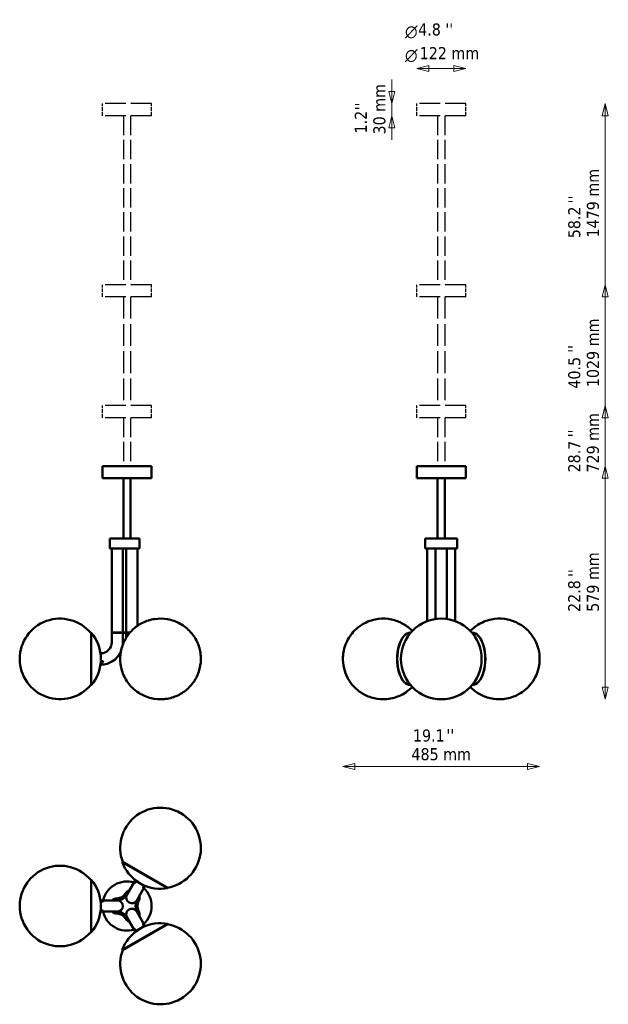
# Model space of a CAD drawing. Header units: millimetres. Extents: x 422 to 1883, y 259 to 2704.
import ezdxf

# ---------------------------------------------------------------- set-up
doc = ezdxf.new("R2010")
doc.units = ezdxf.units.MM
doc.header["$LTSCALE"] = 10
doc.linetypes.add('DASHED_SPACE', pattern=[0.2067, 0.1654, -0.0413])
for name, color, linetype, lineweight in [('Symbol (ISO)', 7, 'Continuous', 25), ('Widoczne (ISO)', 7, 'Continuous', 50), ('Wymiar (ISO)', 7, 'Continuous', 25)]:
    doc.layers.add(name, color=color, linetype=linetype, lineweight=lineweight)
doc.styles.add('Styl tekstu27', font='AIGDT___.TTF')
doc.styles.add('Tekst notatki (ISO)', font='tahoma.ttf')

msp = doc.modelspace()

# ---------------------------------------------------------------- linework, layer by layer
at = {"layer": 'Widoczne (ISO)', "linetype": 'DASHED_SPACE', "lineweight": 25, "ltscale": 30.904234}
for p, q in [((749.5, 2495.2), (627.5, 2495.2)), ((1529.5, 2495.2), (1407.5, 2495.2)), ((749.5, 2465.2), (627.5, 2465.2)), ((1529.5, 2465.2), (1407.5, 2465.2)), ((749.5, 2045.2), (627.5, 2045.2)), ((1529.5, 2045.2), (1407.5, 2045.2)), ((749.5, 2015.2), (627.5, 2015.2)), ((1529.5, 2015.2), (1407.5, 2015.2)), ((749.5, 1745.2), (627.5, 1745.2)), ((1529.5, 1745.2), (1407.5, 1745.2)), ((749.5, 1715.2), (627.5, 1715.2)), ((1529.5, 1715.2), (1407.5, 1715.2))]:
    msp.add_line(p, q, dxfattribs=at)
at = {"layer": 'Widoczne (ISO)', "linetype": 'DASHED_SPACE', "lineweight": 25, "ltscale": 5.71399}
for p, q in [((627.5, 2465.2), (627.5, 2495.2)), ((749.5, 2465.2), (749.5, 2495.2)), ((1407.5, 2465.2), (1407.5, 2495.2)), ((1529.5, 2465.2), (1529.5, 2495.2)), ((627.5, 2015.2), (627.5, 2045.2)), ((749.5, 2015.2), (749.5, 2045.2)), ((1407.5, 2015.2), (1407.5, 2045.2)), ((1529.5, 2015.2), (1529.5, 2045.2)), ((627.5, 1715.2), (627.5, 1745.2)), ((749.5, 1715.2), (749.5, 1745.2)), ((1407.5, 1715.2), (1407.5, 1745.2)), ((1529.5, 1715.2), (1529.5, 1745.2))]:
    msp.add_line(p, q, dxfattribs=at)
at = {"layer": 'Widoczne (ISO)', "linetype": 'DASHED_SPACE', "lineweight": 25, "ltscale": 29.027576}
for p, q in [((679.5, 2465.2), (679.5, 2045.2)), ((697.5, 2465.2), (697.5, 2045.2)), ((1459.5, 2465.2), (1459.5, 2045.2)), ((1477.5, 2465.2), (1477.5, 2045.2)), ((679.5, 1715.2), (679.5, 1595.2)), ((697.5, 1715.2), (697.5, 1595.2)), ((1459.5, 1715.2), (1459.5, 1595.2)), ((1477.5, 1715.2), (1477.5, 1595.2))]:
    msp.add_line(p, q, dxfattribs=at)
at = {"layer": 'Widoczne (ISO)', "linetype": 'DASHED_SPACE', "lineweight": 25, "ltscale": 32.656025}
for p, q in [((679.5, 2015.2), (679.5, 1745.2)), ((697.5, 2015.2), (697.5, 1745.2)), ((1459.5, 2015.2), (1459.5, 1745.2)), ((1477.5, 2015.2), (1477.5, 1745.2))]:
    msp.add_line(p, q, dxfattribs=at)
at = {"layer": 'Widoczne (ISO)'}
for p, q in [((749.5, 1595.2), (627.5, 1595.2)), ((627.5, 1565.2), (627.5, 1595.2)), ((749.5, 1565.2), (749.5, 1595.2)), ((1529.5, 1595.2), (1407.5, 1595.2)), ((1407.5, 1565.2), (1407.5, 1595.2)), ((1529.5, 1565.2), (1529.5, 1595.2)), ((749.5, 1565.2), (627.5, 1565.2)), ((679.5, 1415.2), (679.5, 1565.2)), ((697.5, 1415.2), (697.5, 1565.2)), ((1529.5, 1565.2), (1407.5, 1565.2)), ((1459.5, 1415.2), (1459.5, 1565.2)), ((1477.5, 1415.2), (1477.5, 1565.2)), ((663.9, 1415.2), (645.5, 1415.2)), ((645.5, 1390.2), (645.5, 1415.2)), ((663.9, 1415.2), (684.4, 1415.2)), ((719.5, 1415.2), (684.4, 1415.2)), ((719.5, 1390.2), (719.5, 1415.2)), ((1437.7, 1415.2), (1428.7, 1415.2)), ((1428.7, 1390.2), (1428.7, 1415.2)), ((1437.7, 1415.2), (1449.5, 1415.2)), ((1487.5, 1415.2), (1449.5, 1415.2)), ((1487.5, 1415.2), (1499.3, 1415.2)), ((1508.3, 1415.2), (1499.3, 1415.2)), ((1508.3, 1390.2), (1508.3, 1415.2)), ((663.9, 1390.2), (645.5, 1390.2)), ((650.5, 1182.2), (650.5, 1390.2)), ((663.9, 1390.2), (684.4, 1390.2)), ((678.5, 1182.2), (678.5, 1390.2)), ((719.5, 1390.2), (684.4, 1390.2)), ((686.5, 1182.2), (686.5, 1390.2)), ((714.5, 1198.4), (714.5, 1390.2)), ((1437.7, 1390.2), (1428.7, 1390.2)), ((1433.7, 1210.1), (1433.7, 1390.2)), ((1437.7, 1390.2), (1449.5, 1390.2)), ((1487.5, 1390.2), (1449.5, 1390.2)), ((1454.5, 1215.3), (1454.5, 1390.2)), ((1482.5, 1215.3), (1482.5, 1390.2)), ((1487.5, 1390.2), (1499.3, 1390.2)), ((1508.3, 1390.2), (1499.3, 1390.2)), ((1503.3, 1210.1), (1503.3, 1390.2)), ((599.2, 1180.5), (599.9, 1181.2)), ((599.2, 1051.8), (599.2, 1180.5)), ((599.9, 1051.2), (599.9, 1181.2)), ((650.5, 1182.2), (664.3, 1182.2)), ((664.3, 1182.2), (650.5, 1182.2)), ((650.5, 1182.2), (650.5, 1180.7)), ((664.3, 1182.2), (650.5, 1182.2)), ((650.5, 1182.2), (650.5, 1180.7)), ((664.3, 1182.2), (650.5, 1182.2)), ((650.5, 1182.2), (650.5, 1180.7)), ((650.5, 1180.7), (664.3, 1180.7)), ((650.5, 1180.7), (664.3, 1180.7)), ((650.5, 1180.7), (664.3, 1180.7)), ((650.5, 1180.7), (664.3, 1180.7)), ((650.5, 1157.2), (650.5, 1180.7)), ((664.3, 1182.2), (688.5, 1182.2)), ((664.3, 1182.2), (664.3, 1180.7)), ((664.3, 1182.2), (664.3, 1180.7)), ((688.5, 1180.7), (664.3, 1180.7)), ((678.5, 1157.2), (678.5, 1180.7)), ((686.5, 1168.8), (686.5, 1180.7)), ((688.5, 1182.2), (696.4, 1182.2)), ((696.4, 1182.2), (688.5, 1182.2)), ((688.5, 1182.2), (688.5, 1180.7)), ((696.4, 1182.2), (688.5, 1182.2)), ((688.5, 1182.2), (688.5, 1180.7)), ((696.4, 1182.2), (688.5, 1182.2)), ((688.5, 1180.7), (695.1, 1180.7)), ((688.5, 1180.7), (695.1, 1180.7)), ((688.5, 1180.7), (695.1, 1180.7)), ((688.5, 1180.7), (695.1, 1180.7)), ((1375.5, 1172.4), (1376, 1173)), ((1561.5, 1172.4), (1560.9, 1173)), ((623.5, 1130.2), (623.5, 1102.2)), ((422.2, 1116.3), (422.2, 1116.1)), ((627, 1110.5), (627, 1108.8)), ((628.2, 1110.4), (628.2, 1108.9)), ((599.2, 1051.8), (599.9, 1051.2)), ((1375.5, 1059.9), (1376, 1059.4)), ((1561.5, 1059.9), (1560.9, 1059.4)), ((821.8, 733.2), (821.6, 733.4)), ((677.5, 612.2), (676.5, 611.8)), ((676.5, 611.8), (789.1, 546.8)), ((677.5, 612.2), (788.9, 547.8)), ((599.2, 567), (599.9, 567.6)), ((599.2, 438.3), (599.2, 567)), ((599.9, 437.6), (599.9, 567.6)), ((708.9, 565.9), (688.4, 530.4)), ((733.1, 551.9), (708.9, 565.9)), ((712.6, 516.4), (733.1, 551.9)), ((788.9, 547.8), (789.1, 546.8)), ((623.5, 516.6), (623.5, 488.6)), ((664.5, 516.6), (623.5, 516.6)), ((422.2, 502.7), (422.2, 502.5)), ((623.5, 488.6), (664.5, 488.6)), ((688.4, 474.8), (708.9, 439.3)), ((733.1, 453.3), (712.6, 488.8)), ((789.1, 458.4), (676.5, 393.4)), ((788.9, 457.4), (677.5, 393.1)), ((708.9, 439.3), (733.1, 453.3)), ((788.9, 457.4), (789.1, 458.4)), ((599.2, 438.3), (599.9, 437.6)), ((677.5, 393.1), (676.5, 393.4)), ((821.6, 271.9), (821.8, 272))]:
    msp.add_line(p, q, dxfattribs=at)
msp.add_circle((1468.5, 1116.2), 100.1, dxfattribs=at)
for centre, radius, start, end in [((522.2, 1116.3), 100, 39.6373, 180), ((522.6, 1116.2), 101, 2.8376, 40.0581), ((623.5, 1157.2), 27, 281.7536, 0), ((623.5, 1157.2), 55, 354.7809, 0), ((623.5, 1157.2), 55, 270, 334.2913), ((623.5, 1157.2), 27, 270, 275.3128), ((522.2, 1116.1), 100, 180, 320.3627), ((522.6, 1116.2), 101, 319.9419, 357.1624), ((771.6, 646.8), 100, 60, 200.3627), ((771.8, 646.6), 100, 279.6373, 60), ((771.5, 646.3), 101, 199.9419, 237.1624), ((522.2, 502.7), 100, 39.6373, 180), ((522.6, 502.6), 101, 2.8376, 40.0581), ((688.5, 502.6), 61, 73.2681, 166.7319), ((700.5, 523.4), 19, 107.4631, 148.1887), ((771.5, 646.3), 101, 242.8376, 280.0581), ((688.5, 502.6), 61, 313.2681, 46.7319), ((664.5, 502.6), 19, 91.8113, 132.5369), ((663.1, 546.6), 25, 271.8113, 328.1887), ((663.2, 546.6), 30, 272.2408, 326.8493), ((664.5, 502.6), 14, 270, 90), ((700.5, 523.4), 14, 150, 330), ((739.3, 502.7), 30, 153.0273, 207.7497), ((739.3, 502.6), 25, 151.8113, 208.1887), ((700.5, 523.4), 19, 331.8113, 12.5369), ((522.2, 502.5), 100, 180, 320.3627), ((522.6, 502.6), 101, 319.9419, 357.1624), ((700.5, 481.8), 14, 30, 210), ((700.5, 481.8), 19, 347.4631, 28.1887), ((688.5, 502.6), 61, 193.2681, 286.7319), ((664.5, 502.6), 19, 227.4631, 268.1887), ((663.1, 458.7), 25, 31.8113, 88.1887), ((663.1, 458.7), 30, 32.2913, 87.7087), ((700.5, 481.8), 19, 211.8113, 252.5369), ((771.5, 359), 101, 122.8376, 160.0581), ((771.5, 359), 101, 79.9419, 117.1624), ((771.8, 358.6), 100, 300, 80.3627), ((771.6, 358.5), 100, 159.6373, 300)]:
    msp.add_arc(centre, radius, start, end, dxfattribs=at)
for centre, major_axis, start_param, end_param in [((1391.8, 1116.2), (0, 65), 6.266016, 9.441947), ((1545.2, 1116.2), (0, -65), 6.266016, 9.441947), ((1391.1, 1116.2), (0, -64.4), 3.648474, 5.776304), ((1545.8, 1116.2), (0, 64.4), 3.648474, 5.776304)]:
    msp.add_ellipse(centre, major_axis=major_axis, ratio=0.5, start_param=start_param, end_param=end_param, dxfattribs=at)
for points, knots in [([(717.9, 1031.8), (726.9, 1026), (737.2, 1021.5), (758.6, 1016.4), (769.6, 1015.5), (791, 1017.4), (801.4, 1020), (820.7, 1028.2), (829.5, 1033.8), (845.1, 1047.3), (851.7, 1055.2), (862.5, 1072.6), (866.4, 1082.2), (871.4, 1102.2), (872.3, 1112.7), (870.8, 1133.9), (868.4, 1144.5), (859.9, 1164.7), (854.1, 1174.2), (839.2, 1190.9), (830.4, 1198.1), (810.8, 1208.9), (800.3, 1212.8), (778.7, 1216.6), (767.7, 1216.8), (746.6, 1213.7), (736.4, 1210.4), (717.7, 1201.2), (709.3, 1195.1), (694.5, 1180.8), (688.4, 1172.5), (678.6, 1154.5), (675.2, 1144.7), (671.4, 1124.3), (671.1, 1113.7), (673.8, 1092.6), (676.9, 1082.1), (686.6, 1062.4), (693.1, 1053.1), (706.3, 1040.1), (711.8, 1035.7), (717.9, 1031.8)], [0, 0, 0, 0, 0.298724, 0.298724, 0.579715, 0.579715, 0.857363, 0.857363, 1.145513, 1.145513, 1.455662, 1.455662, 1.793997, 1.793997, 2.156374, 2.156374, 2.525275, 2.525275, 2.877316, 2.877316, 3.199112, 3.199112, 3.493511, 3.493511, 3.772778, 3.772778, 4.051377, 4.051377, 4.342854, 4.342854, 4.65801, 4.65801, 5.001529, 5.001529, 5.366809, 5.366809, 5.734256, 5.734256, 6.081176, 6.081176, 6.283185, 6.283185, 6.283185, 6.283185]), ([(1396.4, 1046.7), (1389.5, 1039.5), (1380, 1031.7), (1357.6, 1021.1), (1346, 1017.7), (1323.1, 1015.5), (1312.1, 1016.3), (1291.7, 1021), (1282.3, 1024.9), (1265.2, 1034.7), (1258.1, 1040.8), (1245.1, 1054.2), (1240.3, 1061.5), (1231.6, 1077.3), (1229, 1085.2), (1224.7, 1102.7), (1224, 1111.6), (1225, 1131.5), (1226.6, 1142.5), (1235.2, 1161.8), (1238, 1167.1), (1248, 1181.7), (1256.8, 1192), (1280.4, 1206.7), (1291.8, 1211.7), (1315.2, 1216.4), (1326.5, 1216.9), (1347.8, 1214.1), (1357.8, 1211), (1376, 1202.6), (1383.9, 1197.1), (1392.4, 1189.7), (1394.5, 1187.7), (1396.4, 1185.7)], [0.02627, 0.02627, 0.02627, 0.02627, 0.272217, 0.272217, 0.457689, 0.457689, 0.618747, 0.618747, 0.784967, 0.784967, 0.981703, 0.981703, 1.242896, 1.242896, 1.62029, 1.62029, 2.167524, 2.167524, 2.803463, 2.803463, 3.017208, 3.017208, 3.343378, 3.343378, 3.546081, 3.546081, 3.710882, 3.710882, 3.872884, 3.872884, 4.057117, 4.057117, 4.124652, 4.124652, 4.124652, 4.124652]), ([(1540.5, 1185.7), (1545.5, 1190.8), (1551.7, 1196.2), (1568.6, 1206.7), (1579.9, 1211.7), (1603.3, 1216.4), (1614.6, 1216.9), (1635.9, 1214.1), (1645.9, 1211), (1664.1, 1202.6), (1672, 1197.1), (1686.3, 1184.7), (1691.8, 1177.7), (1701.9, 1162.5), (1705.1, 1154.8), (1710.8, 1137.8), (1712.1, 1129.3), (1713, 1110.4), (1712.2, 1100.2), (1706.9, 1082.4), (1704.8, 1076.8), (1698.3, 1064.1), (1693.8, 1056.8), (1686.7, 1049)], [3.167863, 3.167863, 3.167863, 3.167863, 3.343378, 3.343378, 3.546081, 3.546081, 3.710882, 3.710882, 3.872884, 3.872884, 4.057117, 4.057117, 4.293686, 4.293686, 4.628298, 4.628298, 5.120271, 5.120271, 5.755785, 5.755785, 6.012613, 6.012613, 6.283185, 6.283185, 6.283185, 6.283185]), ([(629, 1130.7), (629, 1130.7), (629, 1130.7), (628.9, 1130.7), (628.9, 1130.7), (628.7, 1130.6), (628.6, 1130.6), (628.3, 1130.6), (628.2, 1130.5), (628, 1130.5), (627.9, 1130.5), (627.7, 1130.4), (627.7, 1130.4), (627.6, 1130.4), (627.6, 1130.4), (627.5, 1130.4), (627.5, 1130.4), (627.5, 1130.4), (627.5, 1130.4), (627.4, 1130.4), (627.4, 1130.4), (627.3, 1130.4), (627.3, 1130.4), (627, 1130.3), (626.9, 1130.3), (626.5, 1130.3), (626.4, 1130.3), (626.2, 1130.3), (626.1, 1130.3), (626, 1130.3), (626, 1130.3), (626, 1130.3)], [-0.7125456, -0.7125456, -0.7125456, -0.7125456, -0.6770202, -0.6770202, -0.6232984, -0.6232984, -0.5725305, -0.5725305, -0.5279027, -0.5279027, -0.4981779, -0.4981779, -0.4838385, -0.4838385, -0.4774596, -0.4774596, -0.4727479, -0.4727479, -0.4678081, -0.4678081, -0.4603062, -0.4603062, -0.440699, -0.440699, -0.386503, -0.386503, -0.331604, -0.331604, -0.2725067, -0.2725067, -0.2366169, -0.2366169, -0.2366169, -0.2366169]), ([(627.4, 1110.6), (627.5, 1110.6), (627.6, 1110.6), (627.8, 1110.5), (627.9, 1110.5), (628.2, 1110.4), (628.3, 1110.4), (628.6, 1110.2), (628.8, 1110), (628.9, 1109.8), (628.9, 1109.7), (629, 1109.6), (629, 1109.5), (629, 1109.4), (629, 1109.3), (629, 1109.2), (629, 1109.2), (629, 1109), (629, 1108.9), (628.8, 1108.6), (628.7, 1108.5), (628.5, 1108.3), (628.3, 1108.2), (628, 1108), (627.8, 1108), (627.4, 1108), (627.2, 1108), (626.8, 1108.1), (626.7, 1108.1), (626.4, 1108.3), (626.3, 1108.4), (626.2, 1108.6), (626.1, 1108.7), (626.1, 1108.9), (626, 1109), (626, 1109.1), (626, 1109.1), (626, 1109.2), (626, 1109.3), (626, 1109.4), (626.1, 1109.5), (626.2, 1109.8), (626.3, 1109.9), (626.5, 1110.2), (626.7, 1110.3), (627, 1110.5), (627.2, 1110.5), (627.4, 1110.6)], [-0.9455734, -0.9455734, -0.9455734, -0.9455734, -0.9144358, -0.9144358, -0.8818819, -0.8818819, -0.8302212, -0.8302212, -0.770447, -0.770447, -0.7395319, -0.7395319, -0.7197388, -0.7197388, -0.701903, -0.701903, -0.6799663, -0.6799663, -0.6409132, -0.6409132, -0.5843326, -0.5843326, -0.5254232, -0.5254232, -0.4660914, -0.4660914, -0.4099522, -0.4099522, -0.3570256, -0.3570256, -0.3078398, -0.3078398, -0.2668868, -0.2668868, -0.2445733, -0.2445733, -0.2268079, -0.2268079, -0.2074608, -0.2074608, -0.1778958, -0.1778958, -0.1189026, -0.1189026, -0.0601451, -0.0601451, 0, 0, 0, 0]), ([(626.1, 1109.6), (626.1, 1109.5), (626.1, 1109.5), (626.2, 1109.3), (626.3, 1109.2), (626.5, 1109), (626.7, 1108.9), (627, 1108.8), (627.2, 1108.7), (627.6, 1108.7), (627.8, 1108.7), (628.2, 1108.9), (628.3, 1108.9), (628.6, 1109.1), (628.7, 1109.2), (628.9, 1109.4), (628.9, 1109.5), (629, 1109.6)], [-0.3981052, -0.3981052, -0.3981052, -0.3981052, -0.385643, -0.385643, -0.3326413, -0.3326413, -0.2736387, -0.2736387, -0.2139843, -0.2139843, -0.1567955, -0.1567955, -0.1025409, -0.1025409, -0.0511488, -0.0511488, -0.0137108, -0.0137108, -0.0137108, -0.0137108]), ([(1686.7, 1049), (1679.5, 1041.1), (1669.5, 1032.4), (1645.7, 1021.1), (1634.1, 1017.7), (1611.3, 1015.5), (1600.3, 1016.3), (1579.8, 1021), (1570.4, 1024.9), (1553.4, 1034.7), (1546.2, 1040.8), (1540.6, 1046.6), (1540.6, 1046.6), (1540.5, 1046.7)], [0, 0, 0, 0, 0.2722172, 0.2722172, 0.4576887, 0.4576887, 0.6187472, 0.6187472, 0.7849673, 0.7849673, 0.9817033, 0.9817033, 0.9830591, 0.9830591, 0.9830591, 0.9830591]), ([(709.3, 561), (709.2, 560.9), (709.1, 560.8), (709, 560.6), (708.9, 560.5), (708.7, 560.3), (708.6, 560.3), (708.4, 560.1), (708.2, 560.1), (708, 560.1), (708, 560.1), (707.9, 560.1), (707.9, 560.2), (707.9, 560.2), (707.8, 560.2), (707.8, 560.2), (707.8, 560.2), (707.8, 560.3), (707.7, 560.3), (707.7, 560.4), (707.7, 560.5), (707.6, 560.7), (707.6, 560.8), (707.7, 561.1), (707.7, 561.3), (707.9, 561.7), (708, 561.8), (708.2, 562.2), (708.3, 562.3), (708.5, 562.5), (708.6, 562.6), (708.8, 562.8), (708.9, 562.8), (709.1, 562.9), (709.2, 562.9), (709.2, 562.8), (709.3, 562.8), (709.3, 562.8), (709.3, 562.8), (709.3, 562.8), (709.4, 562.8), (709.4, 562.7), (709.4, 562.7), (709.5, 562.6), (709.5, 562.5), (709.6, 562.3), (709.6, 562.2), (709.6, 561.9), (709.5, 561.7), (709.4, 561.3), (709.4, 561.2), (709.3, 561)], [-0.9455498, -0.9455498, -0.9455498, -0.9455498, -0.9105321, -0.9105321, -0.8736587, -0.8736587, -0.8222641, -0.8222641, -0.7622037, -0.7622037, -0.7297149, -0.7297149, -0.7146881, -0.7146881, -0.7035636, -0.7035636, -0.6919991, -0.6919991, -0.6748653, -0.6748653, -0.6339516, -0.6339516, -0.5812657, -0.5812657, -0.522692, -0.522692, -0.4632783, -0.4632783, -0.407985, -0.407985, -0.356744, -0.356744, -0.2967781, -0.2967781, -0.2657619, -0.2657619, -0.2506619, -0.2506619, -0.2395883, -0.2395883, -0.2281651, -0.2281651, -0.2113954, -0.2113954, -0.1719401, -0.1719401, -0.1189001, -0.1189001, -0.0598593, -0.0598593, 0, 0, 0, 0]), ([(709.6, 561.8), (709.5, 561.7), (709.4, 561.6), (709.2, 561.3), (709.1, 561.1), (708.9, 560.8), (708.9, 560.6), (708.8, 560.5), (708.8, 560.5), (708.8, 560.4)], [-0.2559628, -0.2559628, -0.2559628, -0.2559628, -0.2087075, -0.2087075, -0.1515602, -0.1515602, -0.0983046, -0.0983046, -0.0925135, -0.0925135, -0.0925135, -0.0925135]), ([(730.1, 549.2), (730.1, 549.1), (730, 549), (729.9, 548.8), (729.8, 548.8), (729.6, 548.5), (729.5, 548.4), (729.3, 548.2), (729.2, 548.2), (729, 548.1), (728.9, 548.1), (728.8, 548.1), (728.8, 548.1), (728.7, 548.1), (728.7, 548.1), (728.6, 548.2), (728.6, 548.2), (728.5, 548.3), (728.5, 548.3), (728.4, 548.5), (728.4, 548.6), (728.4, 549), (728.4, 549.1), (728.5, 549.5), (728.6, 549.6), (728.8, 550), (728.9, 550.1), (729.2, 550.4), (729.3, 550.5), (729.5, 550.6), (729.7, 550.7), (729.9, 550.8), (730, 550.8), (730.1, 550.8), (730.1, 550.8), (730.2, 550.7), (730.2, 550.7), (730.3, 550.7), (730.3, 550.7), (730.4, 550.6), (730.4, 550.6), (730.4, 550.4), (730.5, 550.3), (730.4, 550), (730.4, 549.9), (730.3, 549.5), (730.2, 549.4), (730.1, 549.2)], [-0.9455734, -0.9455734, -0.9455734, -0.9455734, -0.9144358, -0.9144358, -0.8818819, -0.8818819, -0.8302212, -0.8302212, -0.770447, -0.770447, -0.7395319, -0.7395319, -0.7197388, -0.7197388, -0.701903, -0.701903, -0.6799663, -0.6799663, -0.6409132, -0.6409132, -0.5843326, -0.5843326, -0.5254232, -0.5254232, -0.4660914, -0.4660914, -0.4099522, -0.4099522, -0.3570256, -0.3570256, -0.3078398, -0.3078398, -0.2668868, -0.2668868, -0.2445733, -0.2445733, -0.2268079, -0.2268079, -0.2074608, -0.2074608, -0.1778958, -0.1778958, -0.1189026, -0.1189026, -0.0601451, -0.0601451, 0, 0, 0, 0]), ([(728.4, 549.1), (728.5, 549.2), (728.6, 549.3), (728.8, 549.6), (728.9, 549.7), (729.1, 550.1), (729.2, 550.2), (729.2, 550.4), (729.2, 550.4), (729.2, 550.4)], [-0.7620107, -0.7620107, -0.7620107, -0.7620107, -0.7182591, -0.7182591, -0.658894, -0.658894, -0.6031737, -0.6031737, -0.5985329, -0.5985329, -0.5985329, -0.5985329]), ([(627.4, 515.4), (627.5, 515.4), (627.6, 515.4), (627.8, 515.4), (627.9, 515.3), (628.2, 515.3), (628.3, 515.2), (628.6, 515.1), (628.8, 515.1), (628.9, 514.9), (628.9, 514.9), (629, 514.8), (629, 514.8), (629, 514.7), (629, 514.7), (629, 514.6), (629, 514.6), (629, 514.5), (629, 514.4), (628.8, 514.2), (628.7, 514.2), (628.5, 514), (628.3, 513.9), (628, 513.9), (627.8, 513.8), (627.4, 513.9), (627.2, 513.9), (626.8, 514), (626.7, 514), (626.4, 514.2), (626.3, 514.2), (626.2, 514.4), (626.1, 514.4), (626.1, 514.6), (626, 514.6), (626, 514.7), (626, 514.7), (626, 514.8), (626, 514.8), (626, 514.9), (626.1, 514.9), (626.2, 515), (626.3, 515.1), (626.5, 515.2), (626.7, 515.3), (627, 515.4), (627.2, 515.4), (627.4, 515.4)], [-0.9455734, -0.9455734, -0.9455734, -0.9455734, -0.9144358, -0.9144358, -0.8818819, -0.8818819, -0.8302212, -0.8302212, -0.770447, -0.770447, -0.7395319, -0.7395319, -0.7197388, -0.7197388, -0.701903, -0.701903, -0.6799663, -0.6799663, -0.6409132, -0.6409132, -0.5843326, -0.5843326, -0.5254232, -0.5254232, -0.4660914, -0.4660914, -0.4099522, -0.4099522, -0.3570256, -0.3570256, -0.3078398, -0.3078398, -0.2668868, -0.2668868, -0.2445733, -0.2445733, -0.2268079, -0.2268079, -0.2074608, -0.2074608, -0.1778958, -0.1778958, -0.1189026, -0.1189026, -0.0601451, -0.0601451, 0, 0, 0, 0]), ([(628.3, 514), (628.2, 514), (628, 514), (627.7, 514.1), (627.5, 514.1), (627.1, 514.1), (627, 514), (626.8, 514), (626.8, 514), (626.8, 514)], [-0.7620107, -0.7620107, -0.7620107, -0.7620107, -0.7182591, -0.7182591, -0.658894, -0.658894, -0.6031737, -0.6031737, -0.5985329, -0.5985329, -0.5985329, -0.5985329]), ([(627.6, 491.4), (627.7, 491.4), (627.9, 491.4), (628.1, 491.4), (628.2, 491.4), (628.4, 491.3), (628.6, 491.2), (628.8, 491.1), (628.9, 491), (629, 490.8), (629, 490.8), (629, 490.7), (629, 490.6), (629, 490.6), (629, 490.6), (629, 490.5), (629, 490.5), (629, 490.5), (629, 490.5), (628.9, 490.4), (628.9, 490.3), (628.7, 490.2), (628.6, 490.1), (628.3, 490), (628.1, 490), (627.7, 489.9), (627.5, 489.9), (627.1, 489.9), (627, 489.9), (626.6, 490), (626.5, 490), (626.3, 490.1), (626.2, 490.2), (626.1, 490.3), (626, 490.4), (626, 490.5), (626, 490.5), (626, 490.5), (626, 490.6), (626, 490.6), (626, 490.6), (626, 490.7), (626, 490.7), (626.1, 490.8), (626.1, 490.9), (626.3, 491), (626.4, 491.1), (626.7, 491.2), (626.9, 491.3), (627.2, 491.4), (627.4, 491.4), (627.6, 491.4)], [-0.9455498, -0.9455498, -0.9455498, -0.9455498, -0.9105321, -0.9105321, -0.8736587, -0.8736587, -0.8222641, -0.8222641, -0.7622037, -0.7622037, -0.7297149, -0.7297149, -0.7146881, -0.7146881, -0.7035636, -0.7035636, -0.6919991, -0.6919991, -0.6748653, -0.6748653, -0.6339516, -0.6339516, -0.5812657, -0.5812657, -0.522692, -0.522692, -0.4632783, -0.4632783, -0.407985, -0.407985, -0.356744, -0.356744, -0.2967781, -0.2967781, -0.2657619, -0.2657619, -0.2506619, -0.2506619, -0.2395883, -0.2395883, -0.2281651, -0.2281651, -0.2113954, -0.2113954, -0.1719401, -0.1719401, -0.1189001, -0.1189001, -0.0598593, -0.0598593, 0, 0, 0, 0]), ([(626.8, 491.3), (626.9, 491.2), (627, 491.2), (627.4, 491.2), (627.6, 491.2), (627.9, 491.2), (628.1, 491.3), (628.3, 491.3), (628.3, 491.3), (628.3, 491.3)], [-0.2559628, -0.2559628, -0.2559628, -0.2559628, -0.2087075, -0.2087075, -0.1515602, -0.1515602, -0.0983046, -0.0983046, -0.0925135, -0.0925135, -0.0925135, -0.0925135]), ([(708, 443.3), (708, 443.4), (707.9, 443.5), (707.8, 443.7), (707.8, 443.8), (707.7, 444.1), (707.7, 444.2), (707.6, 444.5), (707.6, 444.7), (707.7, 444.9), (707.7, 444.9), (707.8, 445), (707.8, 445), (707.8, 445.1), (707.8, 445.1), (707.9, 445.1), (707.9, 445.1), (708, 445.2), (708.1, 445.2), (708.3, 445.2), (708.4, 445.1), (708.7, 444.9), (708.8, 444.8), (709.1, 444.6), (709.2, 444.4), (709.4, 444.1), (709.4, 443.9), (709.5, 443.6), (709.6, 443.4), (709.6, 443.1), (709.6, 443), (709.5, 442.8), (709.5, 442.7), (709.4, 442.6), (709.4, 442.5), (709.3, 442.5), (709.3, 442.5), (709.3, 442.4), (709.2, 442.4), (709.2, 442.4), (709.1, 442.4), (709, 442.4), (708.8, 442.5), (708.6, 442.6), (708.5, 442.7), (708.2, 443), (708.1, 443.2), (708, 443.3)], [-0.9455734, -0.9455734, -0.9455734, -0.9455734, -0.9144358, -0.9144358, -0.8818819, -0.8818819, -0.8302212, -0.8302212, -0.770447, -0.770447, -0.7395319, -0.7395319, -0.7197388, -0.7197388, -0.701903, -0.701903, -0.6799663, -0.6799663, -0.6409132, -0.6409132, -0.5843326, -0.5843326, -0.5254232, -0.5254232, -0.4660914, -0.4660914, -0.4099522, -0.4099522, -0.3570256, -0.3570256, -0.3078398, -0.3078398, -0.2668868, -0.2668868, -0.2445733, -0.2445733, -0.2268079, -0.2268079, -0.2074608, -0.2074608, -0.1778958, -0.1778958, -0.1189026, -0.1189026, -0.0601451, -0.0601451, 0, 0, 0, 0]), ([(708.8, 444.8), (708.9, 444.7), (708.9, 444.6), (709, 444.3), (709.1, 444.1), (709.3, 443.8), (709.4, 443.6), (709.5, 443.5), (709.5, 443.5), (709.6, 443.5)], [-0.7620107, -0.7620107, -0.7620107, -0.7620107, -0.7182591, -0.7182591, -0.658894, -0.658894, -0.6031737, -0.6031737, -0.5985329, -0.5985329, -0.5985329, -0.5985329]), ([(728.7, 455.5), (728.6, 455.6), (728.6, 455.7), (728.5, 455.9), (728.5, 456), (728.4, 456.3), (728.4, 456.4), (728.4, 456.7), (728.4, 456.8), (728.5, 457), (728.6, 457), (728.6, 457.1), (728.6, 457.1), (728.7, 457.1), (728.7, 457.1), (728.7, 457.1), (728.8, 457.1), (728.8, 457.2), (728.8, 457.2), (729, 457.2), (729, 457.1), (729.2, 457.1), (729.3, 457), (729.6, 456.8), (729.7, 456.6), (730, 456.3), (730.1, 456.2), (730.2, 455.8), (730.3, 455.7), (730.4, 455.4), (730.4, 455.2), (730.5, 455), (730.5, 454.8), (730.4, 454.7), (730.4, 454.6), (730.3, 454.6), (730.3, 454.6), (730.2, 454.6), (730.2, 454.5), (730.2, 454.5), (730.2, 454.5), (730.1, 454.5), (730.1, 454.5), (730, 454.5), (729.9, 454.5), (729.7, 454.6), (729.6, 454.6), (729.3, 454.8), (729.2, 454.9), (728.9, 455.2), (728.8, 455.3), (728.7, 455.5)], [-0.9455498, -0.9455498, -0.9455498, -0.9455498, -0.9105321, -0.9105321, -0.8736587, -0.8736587, -0.8222641, -0.8222641, -0.7622037, -0.7622037, -0.7297149, -0.7297149, -0.7146881, -0.7146881, -0.7035636, -0.7035636, -0.6919991, -0.6919991, -0.6748653, -0.6748653, -0.6339516, -0.6339516, -0.5812657, -0.5812657, -0.522692, -0.522692, -0.4632783, -0.4632783, -0.407985, -0.407985, -0.356744, -0.356744, -0.2967781, -0.2967781, -0.2657619, -0.2657619, -0.2506619, -0.2506619, -0.2395883, -0.2395883, -0.2281651, -0.2281651, -0.2113954, -0.2113954, -0.1719401, -0.1719401, -0.1189001, -0.1189001, -0.0598593, -0.0598593, 0, 0, 0, 0]), ([(729.2, 454.8), (729.2, 455), (729.2, 455.1), (729, 455.4), (728.9, 455.6), (728.7, 455.9), (728.6, 456), (728.5, 456.1), (728.4, 456.1), (728.4, 456.1)], [-0.2559628, -0.2559628, -0.2559628, -0.2559628, -0.2087075, -0.2087075, -0.1515602, -0.1515602, -0.0983046, -0.0983046, -0.0925135, -0.0925135, -0.0925135, -0.0925135])]:
    msp.add_open_spline(points, degree=3, knots=knots, dxfattribs=at)
at = {"layer": 'Wymiar (ISO)', "lineweight": 18}
for p, q in [((1437.5, 2590.2), (1407.5, 2582.7)), ((1437.5, 2582.7), (1407.5, 2582.7)), ((1407.5, 2582.7), (1437.5, 2575.2)), ((1437.5, 2575.2), (1437.5, 2590.2)), ((1437.5, 2582.7), (1499.5, 2582.7)), ((1529.5, 2582.7), (1499.5, 2590.2)), ((1499.5, 2590.2), (1499.5, 2575.2)), ((1499.5, 2582.7), (1529.5, 2582.7)), ((1499.5, 2575.2), (1529.5, 2582.7)), ((1345.6, 2525.2), (1345.6, 2555.2)), ((1338.1, 2525.2), (1345.6, 2495.2)), ((1353.1, 2525.2), (1338.1, 2525.2)), ((1345.6, 2525.2), (1345.6, 2495.2)), ((1345.6, 2495.2), (1353.1, 2525.2)), ((1345.6, 2465.2), (1345.6, 2495.2)), ((1875.5, 2495.2), (1868, 2465.2)), ((1875.5, 2465.2), (1875.5, 2495.2)), ((1883, 2465.2), (1875.5, 2495.2)), ((1345.6, 2465.2), (1338.1, 2435.2)), ((1345.6, 2435.2), (1345.6, 2465.2)), ((1353.1, 2435.2), (1345.6, 2465.2)), ((1868, 2465.2), (1883, 2465.2)), ((1875.5, 1046.1), (1875.5, 2465.2)), ((1338.1, 2435.2), (1353.1, 2435.2)), ((1345.6, 2435.2), (1345.6, 2405.2)), ((1875.5, 2045.2), (1868, 2015.2)), ((1875.5, 2015.2), (1875.5, 2045.2)), ((1883, 2015.2), (1875.5, 2045.2)), ((1868, 2015.2), (1883, 2015.2)), ((1875.5, 1046.1), (1875.5, 2015.2)), ((1875.5, 1745.2), (1868, 1715.2)), ((1875.5, 1715.2), (1875.5, 1745.2)), ((1883, 1715.2), (1875.5, 1745.2)), ((1868, 1715.2), (1883, 1715.2)), ((1875.5, 1046.1), (1875.5, 1715.2)), ((1875.5, 1595.2), (1868, 1565.2)), ((1875.5, 1565.2), (1875.5, 1595.2)), ((1883, 1565.2), (1875.5, 1595.2)), ((1868, 1565.2), (1883, 1565.2)), ((1875.5, 1046.1), (1875.5, 1565.2)), ((1868, 1046.1), (1875.5, 1016.1)), ((1883, 1046.1), (1868, 1046.1)), ((1868, 1046.1), (1875.5, 1016.1)), ((1883, 1046.1), (1868, 1046.1)), ((1868, 1046.1), (1875.5, 1016.1)), ((1883, 1046.1), (1868, 1046.1)), ((1868, 1046.1), (1875.5, 1016.1)), ((1883, 1046.1), (1868, 1046.1)), ((1875.5, 1046.1), (1875.5, 1016.1)), ((1875.5, 1016.1), (1883, 1046.1)), ((1875.5, 1046.1), (1875.5, 1016.1)), ((1875.5, 1016.1), (1883, 1046.1)), ((1875.5, 1046.1), (1875.5, 1016.1)), ((1875.5, 1016.1), (1883, 1046.1)), ((1875.5, 1046.1), (1875.5, 1016.1)), ((1875.5, 1016.1), (1883, 1046.1)), ((1254.3, 856.4), (1224.3, 848.9)), ((1254.3, 841.4), (1254.3, 856.4)), ((1712.6, 848.9), (1682.6, 856.4)), ((1682.6, 856.4), (1682.6, 841.4)), ((1254.3, 848.9), (1224.3, 848.9)), ((1224.3, 848.9), (1254.3, 841.4)), ((1682.6, 848.9), (1254.3, 848.9)), ((1682.6, 848.9), (1712.6, 848.9)), ((1682.6, 841.4), (1712.6, 848.9))]:
    msp.add_line(p, q, dxfattribs=at)
at = {"layer": 'Wymiar (ISO)', "lineweight": 18, "flags": 128}
for points in [[(1437.5, 2590.2), (1407.5, 2582.7), (1437.5, 2575.2), (1437.5, 2590.2)], [(1499.5, 2575.2), (1529.5, 2582.7), (1499.5, 2590.2), (1499.5, 2575.2)], [(1338.1, 2525.2), (1345.6, 2495.2), (1353.1, 2525.2), (1338.1, 2525.2)], [(1883, 2465.2), (1875.5, 2495.2), (1868, 2465.2), (1883, 2465.2)], [(1353.1, 2435.2), (1345.6, 2465.2), (1338.1, 2435.2), (1353.1, 2435.2)], [(1883, 2015.2), (1875.5, 2045.2), (1868, 2015.2), (1883, 2015.2)], [(1883, 1715.2), (1875.5, 1745.2), (1868, 1715.2), (1883, 1715.2)], [(1883, 1565.2), (1875.5, 1595.2), (1868, 1565.2), (1883, 1565.2)], [(1868, 1046.1), (1875.5, 1016.1), (1883, 1046.1), (1868, 1046.1)], [(1868, 1046.1), (1875.5, 1016.1), (1883, 1046.1), (1868, 1046.1)], [(1868, 1046.1), (1875.5, 1016.1), (1883, 1046.1), (1868, 1046.1)], [(1868, 1046.1), (1875.5, 1016.1), (1883, 1046.1), (1868, 1046.1)], [(1254.3, 856.4), (1224.3, 848.9), (1254.3, 841.4), (1254.3, 856.4)], [(1682.6, 841.4), (1712.6, 848.9), (1682.6, 856.4), (1682.6, 841.4)]]:
    msp.add_lwpolyline(points, dxfattribs=at)
at = {"layer": 'Wymiar (ISO)'}
for points in [[(1437.5, 2590.2), (1407.5, 2582.7), (1437.5, 2575.2), (1437.5, 2590.2)], [(1499.5, 2575.2), (1529.5, 2582.7), (1499.5, 2590.2), (1499.5, 2575.2)], [(1338.1, 2525.2), (1345.6, 2495.2), (1353.1, 2525.2), (1338.1, 2525.2)], [(1883, 2465.2), (1875.5, 2495.2), (1868, 2465.2), (1883, 2465.2)], [(1353.1, 2435.2), (1345.6, 2465.2), (1338.1, 2435.2), (1353.1, 2435.2)], [(1883, 2015.2), (1875.5, 2045.2), (1868, 2015.2), (1883, 2015.2)], [(1883, 1715.2), (1875.5, 1745.2), (1868, 1715.2), (1883, 1715.2)], [(1883, 1565.2), (1875.5, 1595.2), (1868, 1565.2), (1883, 1565.2)], [(1868, 1046.1), (1875.5, 1016.1), (1883, 1046.1), (1868, 1046.1)], [(1868, 1046.1), (1875.5, 1016.1), (1883, 1046.1), (1868, 1046.1)], [(1868, 1046.1), (1875.5, 1016.1), (1883, 1046.1), (1868, 1046.1)], [(1868, 1046.1), (1875.5, 1016.1), (1883, 1046.1), (1868, 1046.1)], [(1254.3, 856.4), (1224.3, 848.9), (1254.3, 841.4), (1254.3, 856.4)], [(1682.6, 841.4), (1712.6, 848.9), (1682.6, 856.4), (1682.6, 841.4)]]:
    msp.add_solid(points, dxfattribs=at)

# ---------------------------------------------------------------- texts
at = {"layer": 'Symbol (ISO)', "char_height": 30, "attachment_point": 1, "style": 'Tekst notatki (ISO)'}
for insert in [(1478.5, 2694.7), (1481.2, 941.8)]:
    msp.add_mtext("\\fTahoma|b0|i0;''", dxfattribs=dict(at, insert=insert))
at = {"layer": 'Symbol (ISO)', "char_height": 30, "attachment_point": 1, "rotation": 90, "style": 'Tekst notatki (ISO)'}
for insert in [(1254, 2478.4), (1783.7, 2247.4), (1783.4, 1876.3), (1783.4, 1666.5), (1783.6, 1319.5)]:
    msp.add_mtext("\\fTahoma|b0|i0;''", dxfattribs=dict(at, insert=insert))
at = {"layer": 'Wymiar (ISO)', "char_height": 30, "attachment_point": 7}
for s, insert, style in [('4.8', (1411.2, 2663.7), 'Tekst notatki (ISO)'), ('\\fAIGDT|b0|i0|p0;n', (1378.5, 2656.9), 'Styl tekstu27'), ('122 mm', (1414.9, 2605.5), 'Tekst notatki (ISO)'), ('\\fAIGDT|b0|i0|p0;n', (1378.5, 2598), 'Styl tekstu27'), ('19.1', (1398.1, 910.5), 'Tekst notatki (ISO)'), ('485 mm', (1394.4, 864.1), 'Tekst notatki (ISO)')]:
    msp.add_mtext(s, dxfattribs=dict(at, insert=insert, style=style))
at = {"layer": 'Wymiar (ISO)', "char_height": 30, "attachment_point": 7, "rotation": 90, "style": 'Tekst notatki (ISO)'}
for s, insert in [('30 mm', (1330.4, 2418.5)), ('1.2', (1283.8, 2421.1)), ('1479 mm', (1860.3, 2162.8)), ('58.2', (1814.1, 2160.8)), ('1029 mm', (1860.3, 1791.1)), ('40.5', (1814, 1787.4)), ('729 mm', (1860.3, 1579)), ('28.7', (1814.1, 1579.2)), ('579 mm', (1860.3, 1233.2)), ('22.8', (1814, 1232.9))]:
    msp.add_mtext(s, dxfattribs=dict(at, insert=insert))

doc.saveas('drawing.dxf')
